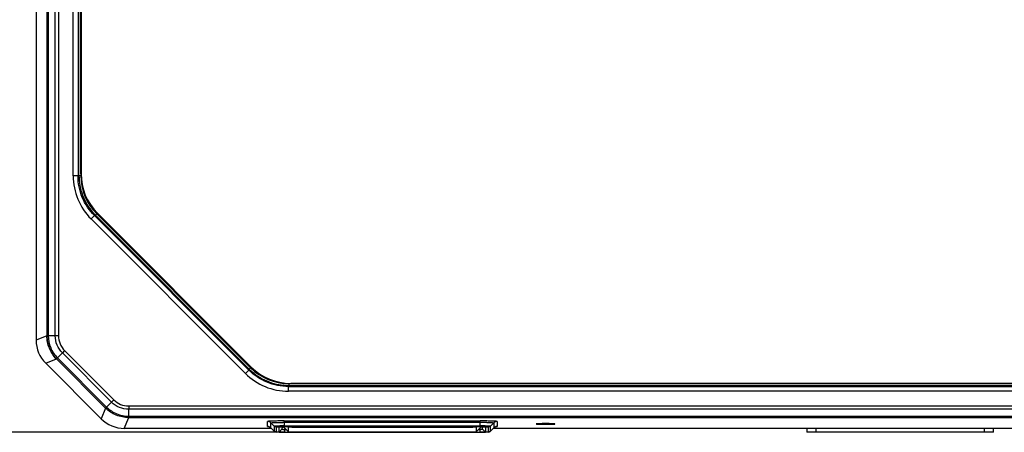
# Model space of a CAD drawing. Header units: millimetres. Extents: x 635 to 1283, y 8 to 421.
# Tile 2 of 12: x 721 to 826, y 156 to 200. Entities that reach past the tile are written whole.
import ezdxf

# ---------------------------------------------------------------- set-up
doc = ezdxf.new("R2010")
doc.units = ezdxf.units.MM
doc.header["$LTSCALE"] = 32.67
doc.header["$PDMODE"] = 3
doc.header["$PDSIZE"] = 8
doc.layers.get('0').update_dxf_attribs({"linetype": 'CONTINUOUS'})
doc.layers.get('Defpoints').update_dxf_attribs({"linetype": 'CONTINUOUS'})
doc.layers.add('20_ALL_FEATURES', color=7, linetype='CONTINUOUS')
doc.layers.add('51__DRAFT_DIMS', color=7, linetype='CONTINUOUS')
doc.styles.get("Standard").update_dxf_attribs({"font": 'simfang.ttf'})
doc.dimstyles.new('DIMSTYLE_1', dxfattribs={"dimtxt": 3, "dimasz": 3, "dimexe": 2.5, "dimexo": 0.5, "dimgap": 0.75, "dimtad": 1, "dimdsep": 46, "dimtxsty": 'STANDARD', "dimblk": '_FILLED', "dimblk1": '_FILLED', "dimblk2": '_FILLED', "dimcen": 0.09, "dimclrt": 3, "dimazin": 2, "dimtp": 0.5, "dimtm": 0.5, "dimtfac": 1, "dimtofl": 0, "dimtmove": 0, "dimatfit": 3, "dimldrblk": '_FILLED', "dimfxl": 1, "dimtolj": 1, "dimarcsym": 0})

# ---------------------------------------------------------------- blocks, each defined once
blk = doc.blocks.new('_FILLED')
at = {"color": 0, "linetype": 'ByBlock'}
blk.add_solid([(0, 0), (-1, 0.167), (-1, -0.167)], dxfattribs=at)
blk = doc.blocks.new('*D35')
at = {"layer": '51__DRAFT_DIMS', "color": 0, "lineweight": -2}
for p, q in [((731.58, 305.26), (704, 305.26)), ((706.5, 302.26), (706.5, 158.67)), ((748.77, 155.67), (704, 155.67))]:
    blk.add_line(p, q, dxfattribs=at)
at = {"layer": 'Defpoints', "color": 0}
for p in [(732.08, 305.26), (706.5, 155.67), (749.27, 155.67)]:
    blk.add_point(p, dxfattribs=at)
at = {"layer": '51__DRAFT_DIMS', "color": 0, "linetype": 'ByBlock', "lineweight": -2, "xscale": 3, "yscale": 3, "zscale": 3}
for p, rotation in [((706.5, 305.26), 90), ((706.5, 155.67), 270)]:
    blk.add_blockref('_FILLED', p, dxfattribs=dict(at, rotation=rotation))
at = {"layer": '51__DRAFT_DIMS', "color": 251, "insert": (701.75, 230.57), "char_height": 3, "attachment_point": 2, "rotation": 90, "line_spacing_factor": 0.9}
blk.add_mtext('\\A1;149.6', dxfattribs=at)

msp = doc.modelspace()

# ---------------------------------------------------------------- linework, layer by layer
at = {"layer": '20_ALL_FEATURES'}
for p, q in [((723.785, 295.34), (723.785, 166)), ((723.937, 295.337), (723.937, 166.003)), ((724.682, 166.003), (724.682, 295.337)), ((725.029, 295.337), (725.029, 166.003)), ((726.608, 183.114), (726.608, 278.227)), ((727.126, 278.227), (727.126, 183.114)), ((727.224, 183.154), (727.224, 278.186)), ((727.424, 183.356), (727.424, 277.985)), ((727.45, 277.985), (727.45, 183.356)), ((722.634, 226.92), (722.634, 165.523)), ((727.126, 183.114), (726.608, 183.114)), ((727.126, 183.114), (727.224, 183.154)), ((727.224, 183.154), (727.424, 183.154)), ((727.424, 183.356), (727.424, 183.154)), ((727.45, 183.356), (727.424, 183.356)), ((728.516, 178.508), (728.882, 178.873)), ((745.061, 161.963), (728.516, 178.508)), ((728.882, 178.873), (728.98, 178.914)), ((728.882, 178.873), (745.427, 162.329)), ((729.121, 179.055), (728.98, 178.914)), ((728.98, 178.914), (745.467, 162.427)), ((745.609, 162.568), (729.121, 179.055)), ((729.199, 179.131), (729.181, 179.113)), ((729.181, 179.113), (745.666, 162.628)), ((729.199, 179.131), (745.685, 162.646)), ((723.785, 166), (722.634, 165.523)), ((724.682, 166.003), (723.937, 166.003)), ((725.029, 166.003), (724.682, 166.003)), ((723.659, 163.05), (724.81, 163.527)), ((724.81, 163.527), (730.08, 158.256)), ((724.919, 163.633), (725.446, 164.159)), ((730.186, 158.366), (724.919, 163.633)), ((725.691, 164.405), (725.446, 164.159)), ((725.446, 164.159), (730.712, 158.892)), ((730.958, 159.138), (725.691, 164.404)), ((723.659, 163.05), (729.603, 157.105)), ((745.467, 162.427), (745.609, 162.568)), ((745.666, 162.628), (745.685, 162.646)), ((745.427, 162.329), (745.061, 161.963)), ((745.467, 162.427), (745.427, 162.329)), ((749.667, 160.572), (749.707, 160.671)), ((749.667, 160.572), (844.78, 160.572)), ((749.667, 160.055), (749.667, 160.572)), ((749.707, 160.87), (749.909, 160.87)), ((749.707, 160.87), (749.707, 160.671)), ((749.707, 160.671), (844.74, 160.671)), ((749.909, 160.896), (844.538, 160.896)), ((749.909, 160.87), (749.909, 160.896)), ((844.538, 160.87), (749.909, 160.87)), ((844.78, 160.055), (749.667, 160.055)), ((730.08, 158.256), (729.603, 157.105)), ((730.712, 158.892), (730.186, 158.366)), ((730.958, 159.138), (730.712, 158.892)), ((732.556, 158.476), (732.556, 158.128)), ((732.557, 158.476), (861.891, 158.476)), ((732.077, 156.081), (732.554, 157.232)), ((732.554, 157.232), (861.894, 157.232)), ((861.891, 158.128), (732.556, 158.128)), ((732.556, 157.384), (732.556, 158.128)), ((732.556, 157.384), (861.891, 157.384)), ((747.416, 156.286), (747.416, 156.81)), ((747.77, 156.664), (748.136, 156.298)), ((747.77, 156.14), (747.77, 156.664)), ((747.77, 156.14), (748.136, 155.775)), ((747.771, 156.138), (747.77, 156.14)), ((748.136, 155.773), (747.771, 156.138)), ((748.136, 156.298), (748.136, 155.775)), ((748.348, 156.211), (748.348, 155.687)), ((748.665, 155.687), (748.683, 156.207)), ((748.684, 156.208), (748.683, 156.207)), ((748.984, 156.225), (748.975, 155.987)), ((749.174, 156.228), (749.174, 156.204)), ((749.191, 156.182), (749.674, 155.716)), ((749.191, 156.182), (749.195, 156.178)), ((749.195, 156.178), (749.674, 155.716)), ((749.224, 156.873), (770.224, 156.873)), ((749.224, 156.873), (749.224, 156.241)), ((770.224, 156.715), (749.224, 156.715)), ((749.224, 156.336), (770.224, 156.336)), ((770.224, 156.241), (749.224, 156.241)), ((749.674, 156.184), (749.631, 156.228)), ((749.674, 155.716), (749.674, 156.184)), ((749.996, 156.228), (750.027, 156.196)), ((750.027, 156.196), (769.42, 156.196)), ((769.42, 156.196), (769.451, 156.228)), ((770.252, 156.178), (769.773, 155.716)), ((769.816, 156.228), (769.774, 156.184)), ((769.774, 156.184), (769.774, 155.716)), ((769.774, 155.716), (770.257, 156.182)), ((770.224, 156.241), (770.224, 156.873)), ((770.252, 156.178), (770.257, 156.182)), ((770.274, 156.204), (770.274, 156.228)), ((770.472, 155.987), (770.464, 156.225)), ((770.764, 156.207), (770.782, 155.687)), ((771.099, 155.687), (771.099, 156.211)), ((771.677, 156.664), (771.311, 156.298)), ((771.311, 155.775), (771.311, 156.298)), ((771.677, 156.14), (771.311, 155.775)), ((771.311, 155.773), (771.676, 156.138)), ((771.677, 156.14), (771.676, 156.138)), ((771.677, 156.664), (771.677, 156.14)), ((772.031, 156.81), (772.031, 156.286)), ((747.829, 156.081), (732.077, 156.081)), ((748.136, 155.775), (748.136, 155.773)), ((748.975, 155.987), (748.665, 155.687)), ((749.279, 156.097), (749.274, 155.965)), ((749.274, 155.965), (749.415, 155.965)), ((749.274, 155.666), (749.274, 155.965)), ((749.274, 155.666), (770.173, 155.666)), ((749.674, 155.716), (749.674, 155.716)), ((750.027, 155.704), (769.42, 155.704)), ((769.774, 155.716), (769.773, 155.716)), ((769.774, 155.716), (769.773, 155.716)), ((770.032, 155.965), (770.173, 155.965)), ((770.168, 156.097), (770.173, 155.965)), ((770.173, 155.965), (770.173, 155.666)), ((770.782, 155.687), (770.472, 155.987)), ((771.311, 155.773), (771.311, 155.775)), ((862.37, 156.081), (771.619, 156.081)), ((805.224, 156.081), (805.224, 155.656)), ((825.224, 155.656), (805.224, 155.656)), ((806.224, 155.656), (806.224, 156.081)), ((824.224, 156.081), (824.224, 155.656)), ((825.224, 155.656), (825.224, 156.081))]:
    msp.add_line(p, q, dxfattribs=at)
for centre, radius, start, end in [((733.424, 183.356), 6, 180, 225), ((733.22, 183.154), 5.796, 179.99896, 225.00102), ((733.424, 183.356), 5.974, 180, 225), ((733.215, 183.149), 5.989, 221.24182, 224.99625), ((727.285, 166.001), 2.256, 179.9404, 225.05676), ((749.707, 166.667), 5.796, 224.99896, 270.00102), ((749.909, 166.87), 6, 225, 270), ((749.909, 166.87), 5.974, 225, 270), ((749.702, 166.662), 5.989, 225.00375, 228.75818), ((732.554, 160.731), 2.256, 224.94007, 270.05702), ((747.418, 155.787), 0.498, 45.02537, 50.03964), ((749.084, 141.388), 14.852, 91.15569, 91.43664), ((749.213, 127.567), 28.769, 90.25909, 90.79767), ((749.224, 115.425), 41.289, 90.00004, 90.21986), ((749.224, 125.649), 30.687, 90.00017, 90.26293), ((749.224, 131.543), 24.698, 90.00014, 90.27608), ((770.225, 115.893), 40.821, 89.57657, 90.00158), ((770.223, 125.724), 30.613, 89.72433, 89.9998), ((770.224, 131.543), 24.698, 89.72392, 89.99986), ((770.247, 128.925), 27.412, 89.1533, 89.74045), ((770.25, 119.249), 37.466, 89.35517, 89.57685), ((770.363, 141.388), 14.852, 88.56336, 88.84431), ((770.308, 124.28), 32.434, 88.88376, 89.3577), ((772.031, 155.784), 0.503, 95.01742, 107.06424), ((772.031, 155.788), 0.499, 90.00783, 95.01934), ((777.224, 184.718), 28.203, 270.00014, 270.27608), ((749.177, 158.645), 2.681, 269.8851, 272.07958), ((749.173, 158.966), 3.002, 270.41874, 270.91502), ((749.174, 158.87), 2.906, 270.91346, 271.43941), ((749.274, 172.907), 17.241, 269.831, 269.99985), ((749.179, 158.682), 2.718, 271.43762, 272.0098), ((770.288, 159.316), 3.353, 268.02877, 268.47612), ((770.178, 171.679), 16.013, 269.98123, 270.8171), ((770.278, 158.929), 2.965, 268.47458, 268.97625), ((770.271, 158.521), 2.558, 268.97424, 269.54687), ((771.1, 155.986), 0.299, 309.70315, 314.97389)]:
    msp.add_arc(centre, radius, start, end, dxfattribs=at)
for centre, major_axis, ratio, start_param, end_param in [((726.136, 165.525), (3.236, 1.34), 0.9992864, 9.0323312, 9.8172247), ((732.079, 159.583), (1.34, 3.236), 0.9992864, -3.5340394, -2.7491459), ((732.079, 159.583), (-1.34, -3.236), 0.9992864, 5.8907385, 6.6756321), ((749.674, 155.704), (0.5, -0.5), 0.0174551, -3.1241394, -2.86234), ((750.381, 156.171), (0.707, -0.012), 0.0302146, 2.0949228, 3.1421204), ((769.066, 156.171), (0.707, 0.012), 0.0302146, -0.0005277, 1.0466698), ((769.774, 155.704), (0.5, 0.5), 0.0174551, 6.0039326, 6.265732), ((750.381, 155.729), (0.707, 0.012), 0.0302146, 3.2639628, 4.1882625), ((769.066, 155.729), (0.707, -0.012), 0.0302146, -1.0466698, -0.030242)]:
    msp.add_ellipse(centre, major_axis=major_axis, ratio=ratio, start_param=start_param, end_param=end_param, dxfattribs=at)
for points in [[(726.608, 183.114), (726.608, 182.266), (726.946, 180.555), (727.917, 179.107), (728.516, 178.508)], [(728.882, 178.873), (728.331, 179.425), (727.436, 180.758), (727.126, 182.334), (727.126, 183.114)], [(745.061, 161.963), (745.66, 161.364), (747.108, 160.392), (748.82, 160.055), (749.667, 160.055)], [(749.667, 160.572), (748.887, 160.572), (747.312, 160.883), (745.978, 161.777), (745.427, 162.329)], [(747.416, 156.286), (747.53, 156.286), (747.651, 156.243), (747.738, 156.169)], [(748.348, 156.211), (748.271, 156.211), (748.19, 156.244), (748.136, 156.298)], [(771.311, 156.298), (771.257, 156.244), (771.176, 156.211), (771.099, 156.211)], [(771.677, 156.14), (771.734, 156.197), (771.807, 156.241), (771.884, 156.264)], [(748.136, 155.775), (748.19, 155.72), (748.271, 155.687), (748.348, 155.687)], [(771.099, 155.687), (771.167, 155.687), (771.239, 155.713), (771.291, 155.756)]]:
    msp.add_open_spline(points, degree=3, dxfattribs=at)
for points, knots in [([(727.224, 183.154), (727.224, 182.439), (727.484, 180.995), (728.24, 179.739), (728.712, 179.201)], [0, 0, 0, 0, 0.4999739, 1, 1, 1, 1]), ([(723.785, 166), (723.799, 166.003), (723.85, 166), (723.901, 166.003), (723.937, 166.003)], [0, 0, 0, 0, 0.2817809, 1, 1, 1, 1]), ([(723.937, 166.003), (723.901, 166.003), (723.85, 166), (723.799, 166.003), (723.785, 166)], [0, 0, 0, 0, 0.718219, 1, 1, 1, 1]), ([(723.785, 166), (723.785, 165.545), (723.966, 164.626), (724.488, 163.849), (724.81, 163.527)], [0, 0, 0, 0, 0.5, 1, 1, 1, 1]), ([(724.81, 163.527), (724.488, 163.849), (723.966, 164.626), (723.785, 165.545), (723.785, 166)], [0, 0, 0, 0, 0.4999997, 1, 1, 1, 1]), ([(723.937, 166.003), (723.937, 165.567), (724.111, 164.686), (724.611, 163.941), (724.919, 163.633)], [0, 0, 0, 0, 0.5000284, 1, 1, 1, 1]), ([(725.446, 164.159), (725.206, 164.399), (724.817, 164.979), (724.682, 165.664), (724.682, 166.003)], [0, 0, 0, 0, 0.4999994, 1, 1, 1, 1]), ([(724.81, 163.527), (724.822, 163.534), (724.855, 163.574), (724.893, 163.607), (724.919, 163.633)], [0, 0, 0, 0, 0.2817932, 1, 1, 1, 1]), ([(745.754, 162.159), (746.292, 161.687), (747.549, 160.931), (748.992, 160.671), (749.707, 160.671)], [0, 0, 0, 0, 0.5000261, 1, 1, 1, 1]), ([(730.08, 158.256), (730.088, 158.268), (730.127, 158.302), (730.16, 158.34), (730.186, 158.366)], [0, 0, 0, 0, 0.2817809, 1, 1, 1, 1]), ([(732.554, 157.232), (732.099, 157.232), (731.18, 157.413), (730.402, 157.935), (730.08, 158.256)], [0, 0, 0, 0, 0.4999998, 1, 1, 1, 1]), ([(730.186, 158.366), (730.494, 158.058), (731.24, 157.558), (732.12, 157.384), (732.556, 157.384)], [0, 0, 0, 0, 0.5000191, 1, 1, 1, 1]), ([(732.556, 158.128), (732.217, 158.128), (731.532, 158.263), (730.952, 158.652), (730.712, 158.892)], [0, 0, 0, 0, 0.4999994, 1, 1, 1, 1]), ([(732.554, 157.232), (732.557, 157.246), (732.553, 157.297), (732.556, 157.348), (732.556, 157.384)], [0, 0, 0, 0, 0.2817932, 1, 1, 1, 1]), ([(749.224, 156.873), (749.106, 156.873), (748.876, 156.872), (748.541, 156.869), (748.232, 156.863), (747.962, 156.856), (747.765, 156.848), (747.635, 156.84), (747.559, 156.835), (747.5, 156.829), (747.455, 156.824), (747.433, 156.819), (747.416, 156.814), (747.416, 156.81)], [0, 0, 0, 0, 0.1944856, 0.3818735, 0.5543592, 0.7055622, 0.8297812, 0.880188, 0.9221741, 0.9553264, 0.9793284, 0.9940945, 1, 1, 1, 1]), ([(747.77, 156.664), (747.724, 156.71), (747.613, 156.784), (747.482, 156.81), (747.416, 156.81)], [0, 0, 0, 0, 0.4999588, 1, 1, 1, 1]), ([(747.416, 156.286), (747.416, 156.283), (747.433, 156.278), (747.456, 156.273), (747.502, 156.267), (747.537, 156.264), (747.557, 156.262)], [0, 0, 0, 0, 0.0756465, 0.2653911, 0.5739087, 1, 1, 1, 1]), ([(747.549, 156.265), (747.545, 156.266), (747.524, 156.269), (747.58, 156.258), (747.608, 156.246), (747.665, 156.221), (747.719, 156.185), (747.754, 156.155), (747.771, 156.138)], [0, 0, 0, 0, 0.0445295, 0.1523698, 0.3005257, 0.5100855, 0.7489223, 1, 1, 1, 1]), ([(747.549, 156.265), (747.545, 156.266), (747.524, 156.269), (747.58, 156.258), (747.608, 156.246), (747.665, 156.221), (747.719, 156.185), (747.754, 156.155), (747.771, 156.138)], [0, 0, 0, 0, 0.0445295, 0.1523698, 0.3005257, 0.5100855, 0.7489223, 1, 1, 1, 1]), ([(747.77, 156.664), (747.77, 156.668), (747.794, 156.672), (747.823, 156.679), (747.886, 156.684), (747.966, 156.69), (748.069, 156.695), (748.241, 156.702), (748.38, 156.705), (748.478, 156.707)], [0, 0, 0, 0, 0.019358, 0.07083, 0.1548252, 0.2701326, 0.4148849, 0.5868143, 1, 1, 1, 1]), ([(748.572, 156.329), (748.511, 156.327), (748.425, 156.324), (748.318, 156.32), (748.255, 156.316), (748.206, 156.312), (748.168, 156.308), (748.15, 156.304), (748.136, 156.301), (748.136, 156.298)], [0, 0, 0, 0, 0.4169243, 0.5885668, 0.7325765, 0.8467299, 0.9295506, 0.9804453, 1, 1, 1, 1]), ([(748.348, 156.211), (748.348, 156.213), (748.36, 156.215), (748.375, 156.219), (748.407, 156.222), (748.468, 156.226), (748.572, 156.231), (748.661, 156.234), (748.712, 156.235)], [0, 0, 0, 0, 0.0195137, 0.0704973, 0.1534926, 0.2678593, 0.5835927, 1, 1, 1, 1]), ([(748.478, 156.707), (748.524, 156.708), (748.719, 156.712), (748.915, 156.714), (749.065, 156.714)], [0, 0, 0, 0, 0.2347788, 1, 1, 1, 1]), ([(748.812, 156.333), (748.791, 156.333), (748.711, 156.332), (748.631, 156.33), (748.572, 156.329)], [0, 0, 0, 0, 0.2632013, 1, 1, 1, 1]), ([(749.294, 156.228), (749.218, 156.228), (749.107, 156.227), (748.966, 156.225), (748.875, 156.223), (748.801, 156.219), (748.743, 156.217), (748.707, 156.212), (748.687, 156.211), (748.683, 156.208)], [0, 0, 0, 0, 0.3734043, 0.5430917, 0.6927918, 0.8171996, 0.9119889, 0.9734876, 1, 1, 1, 1]), ([(748.689, 156.21), (748.687, 156.209), (748.685, 156.209), (748.683, 156.207), (748.683, 156.207)], [0, 0, 0, 0, 0.6875302, 1, 1, 1, 1]), ([(749.294, 156.228), (749.223, 156.228), (749.089, 156.227), (748.91, 156.224), (748.78, 156.218), (748.711, 156.215), (748.689, 156.21)], [0, 0, 0, 0, 0.3535558, 0.6624311, 0.8872386, 1, 1, 1, 1]), ([(748.784, 156.237), (748.81, 156.237), (748.916, 156.239), (749.023, 156.24), (749.105, 156.241)], [0, 0, 0, 0, 0.2360316, 1, 1, 1, 1]), ([(770.764, 156.207), (770.764, 156.211), (770.74, 156.21), (770.713, 156.217), (770.653, 156.219), (770.58, 156.222), (770.488, 156.225), (770.344, 156.227), (770.231, 156.228), (770.153, 156.228)], [0, 0, 0, 0, 0.0206485, 0.0779778, 0.1705973, 0.294761, 0.4459112, 0.6184242, 1, 1, 1, 1]), ([(772.031, 156.81), (772.031, 156.814), (772.015, 156.819), (771.992, 156.824), (771.947, 156.829), (771.888, 156.835), (771.812, 156.84), (771.682, 156.848), (771.485, 156.856), (771.215, 156.863), (770.906, 156.869), (770.572, 156.872), (770.341, 156.873), (770.224, 156.873)], [0, 0, 0, 0, 0.0059055, 0.0206716, 0.0446737, 0.077826, 0.1198122, 0.170219, 0.2944381, 0.4456412, 0.6181268, 0.8055145, 1, 1, 1, 1]), ([(770.343, 156.241), (770.37, 156.241), (770.477, 156.24), (770.584, 156.239), (770.663, 156.237)], [0, 0, 0, 0, 0.2612277, 1, 1, 1, 1]), ([(770.899, 156.328), (770.88, 156.329), (770.797, 156.331), (770.715, 156.332), (770.652, 156.333)], [0, 0, 0, 0, 0.2344779, 1, 1, 1, 1]), ([(770.736, 156.235), (770.786, 156.234), (770.875, 156.231), (770.979, 156.226), (771.04, 156.222), (771.072, 156.219), (771.088, 156.215), (771.099, 156.213), (771.099, 156.211)], [0, 0, 0, 0, 0.4164073, 0.7321407, 0.8465074, 0.9295027, 0.9804863, 1, 1, 1, 1]), ([(771.311, 156.298), (771.311, 156.301), (771.298, 156.304), (771.281, 156.308), (771.245, 156.312), (771.199, 156.315), (771.14, 156.319), (771.038, 156.324), (770.957, 156.326), (770.899, 156.328)], [0, 0, 0, 0, 0.0196149, 0.0703299, 0.1528536, 0.2666528, 0.4103396, 0.5818792, 1, 1, 1, 1]), ([(770.94, 156.708), (771.041, 156.706), (771.186, 156.702), (771.365, 156.695), (771.472, 156.69), (771.556, 156.684), (771.621, 156.679), (771.652, 156.672), (771.677, 156.669), (771.677, 156.664)], [0, 0, 0, 0, 0.4120236, 0.5840028, 0.729011, 0.8446832, 0.9289914, 0.9806502, 1, 1, 1, 1]), ([(771.676, 156.138), (771.72, 156.182), (771.797, 156.23), (771.882, 156.264), (771.909, 156.267)], [0, 0, 0, 0, 0.6937868, 1, 1, 1, 1]), ([(772.031, 156.81), (771.966, 156.81), (771.834, 156.784), (771.723, 156.71), (771.677, 156.664)], [0, 0, 0, 0, 0.5000412, 1, 1, 1, 1]), ([(771.89, 156.262), (771.918, 156.264), (771.961, 156.269), (772.005, 156.275), (772.02, 156.28)], [0, 0, 0, 0, 0.637878, 1, 1, 1, 1]), ([(772.02, 156.28), (772.023, 156.281), (772.027, 156.282), (772.031, 156.285), (772.031, 156.286)], [0, 0, 0, 0, 0.6660938, 1, 1, 1, 1]), ([(777.224, 156.585), (777.096, 156.585), (776.911, 156.583), (776.675, 156.579), (776.525, 156.575), (776.403, 156.57), (776.319, 156.565), (776.27, 156.56), (776.245, 156.557), (776.233, 156.554), (776.224, 156.552), (776.224, 156.55)], [0, 0, 0, 0, 0.3818523, 0.5544348, 0.7055921, 0.8296931, 0.9221707, 0.9552879, 0.9792921, 0.9940841, 1, 1, 1, 1]), ([(776.224, 156.55), (776.224, 156.546), (776.24, 156.544), (776.261, 156.539), (776.306, 156.536), (776.362, 156.532), (776.434, 156.528), (776.556, 156.523), (776.653, 156.521), (776.722, 156.52)], [0, 0, 0, 0, 0.0193875, 0.0710082, 0.1551121, 0.2707415, 0.4157047, 0.5874701, 1, 1, 1, 1]), ([(776.722, 156.52), (776.761, 156.519), (776.928, 156.516), (777.096, 156.515), (777.224, 156.515)], [0, 0, 0, 0, 0.2346543, 1, 1, 1, 1]), ([(778.224, 156.55), (778.224, 156.552), (778.215, 156.554), (778.202, 156.557), (778.177, 156.56), (778.128, 156.565), (778.044, 156.57), (777.922, 156.575), (777.772, 156.579), (777.536, 156.583), (777.351, 156.585), (777.224, 156.585)], [0, 0, 0, 0, 0.0059159, 0.0207079, 0.0447121, 0.0778293, 0.1703069, 0.2944079, 0.4455652, 0.6181477, 1, 1, 1, 1]), ([(777.359, 156.515), (777.391, 156.515), (777.513, 156.516), (777.635, 156.518), (777.725, 156.52)], [0, 0, 0, 0, 0.2612277, 1, 1, 1, 1]), ([(777.725, 156.52), (777.794, 156.521), (777.892, 156.523), (778.013, 156.528), (778.085, 156.532), (778.142, 156.536), (778.186, 156.539), (778.207, 156.544), (778.224, 156.546), (778.224, 156.55)], [0, 0, 0, 0, 0.4125299, 0.5842953, 0.7292585, 0.8448879, 0.9289918, 0.9806125, 1, 1, 1, 1]), ([(749.224, 155.656), (749.103, 155.656), (748.883, 155.658), (748.624, 155.663), (748.457, 155.671), (748.362, 155.678), (748.251, 155.693), (748.175, 155.735), (748.136, 155.773)], [0, 0, 0, 0, 0.325254, 0.5962584, 0.6984256, 0.7771007, 0.8542854, 1, 1, 1, 1]), ([(748.604, 155.665), (748.568, 155.666), (748.505, 155.669), (748.432, 155.673), (748.389, 155.677), (748.367, 155.68), (748.356, 155.683), (748.348, 155.685), (748.348, 155.687)], [0, 0, 0, 0, 0.4215272, 0.7356412, 0.8481286, 0.9296627, 0.9799057, 1, 1, 1, 1]), ([(748.665, 155.687), (748.664, 155.683), (748.689, 155.683), (748.7, 155.68), (748.711, 155.679)], [0, 0, 0, 0, 0.2603233, 1, 1, 1, 1]), ([(748.711, 155.679), (748.779, 155.673), (748.95, 155.669), (749.121, 155.666), (749.224, 155.666)], [0, 0, 0, 0, 0.3973926, 1, 1, 1, 1]), ([(749.062, 155.967), (749.041, 155.969), (749.012, 155.972), (748.984, 155.978), (748.975, 155.984), (748.975, 155.987)], [0, 0, 0, 0, 0.7166439, 0.9104229, 1, 1, 1, 1]), ([(749.062, 155.967), (749.072, 155.967), (749.116, 155.964), (749.16, 155.964), (749.195, 155.964)], [0, 0, 0, 0, 0.2193106, 1, 1, 1, 1]), ([(771.311, 155.773), (771.273, 155.735), (771.197, 155.693), (771.086, 155.678), (770.99, 155.671), (770.823, 155.663), (770.565, 155.658), (770.344, 155.656), (770.224, 155.656)], [0, 0, 0, 0, 0.1447874, 0.2230714, 0.3019222, 0.4039613, 0.6748531, 1, 1, 1, 1]), ([(770.385, 155.967), (770.375, 155.967), (770.33, 155.964), (770.285, 155.964), (770.251, 155.964)], [0, 0, 0, 0, 0.2190948, 1, 1, 1, 1]), ([(770.472, 155.987), (770.472, 155.984), (770.463, 155.978), (770.436, 155.972), (770.407, 155.969), (770.385, 155.967)], [0, 0, 0, 0, 0.0888168, 0.2831347, 1, 1, 1, 1]), ([(770.472, 155.987), (770.472, 155.984), (770.463, 155.978), (770.435, 155.972), (770.407, 155.969), (770.385, 155.967)], [0, 0, 0, 0, 0.090342, 0.2835955, 1, 1, 1, 1]), ([(770.406, 155.667), (770.442, 155.668), (770.553, 155.67), (770.664, 155.673), (770.739, 155.679)], [0, 0, 0, 0, 0.3217288, 1, 1, 1, 1]), ([(770.739, 155.679), (770.75, 155.68), (770.76, 155.683), (770.783, 155.683), (770.782, 155.687)], [0, 0, 0, 0, 0.7391905, 1, 1, 1, 1]), ([(771.099, 155.687), (771.099, 155.685), (771.092, 155.683), (771.081, 155.68), (771.059, 155.677), (771.016, 155.673), (770.942, 155.669), (770.879, 155.666), (770.843, 155.665)], [0, 0, 0, 0, 0.0200943, 0.0703373, 0.1518714, 0.2643588, 0.5784728, 1, 1, 1, 1])]:
    msp.add_open_spline(points, degree=3, knots=knots, dxfattribs=at)

# ---------------------------------------------------------------- dimensions: what is measured, and where the dimension line sits
at = {"layer": '51__DRAFT_DIMS'}
dim = msp.add_linear_dim(base=(706.504, 155.666), p1=(732.077, 305.26), p2=(749.274, 155.666), angle=270, text='149.6', dimstyle='DIMSTYLE_1', override={"dimclrt": 251}, dxfattribs=at)
dim.commit()
dim.dimension.update_dxf_attribs({"geometry": '*D35', "text_midpoint": (706.504, 230.568), "dimtype": 160})

doc.saveas('drawing.dxf')
